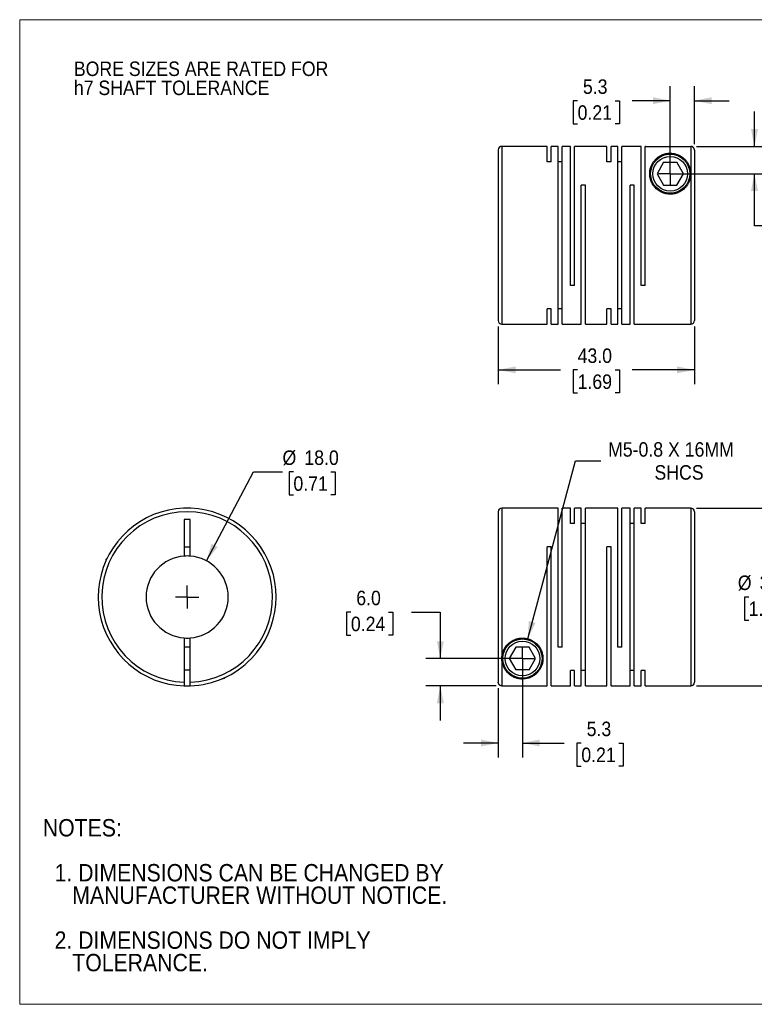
# Model space of a CAD drawing. Header units: millimetres. Extents: x 0 to 279, y 0 to 216.
# Tile 1 of 2: x 0 to 161, y 0 to 216. Entities that reach past the tile are written whole.
import ezdxf

# ---------------------------------------------------------------- set-up
doc = ezdxf.new("R2010")
doc.units = ezdxf.units.MM
doc.linetypes.add('SLD-Solid', pattern=[0])
doc.layers.add('SLD-0', color=7, linetype='SLD-Solid', lineweight=25)
doc.layers.add('TEXT', color=140, linetype='SLD-Solid', lineweight=25)
doc.styles.add('SLDTEXTSTYLE0', font='GOTHIC.TTF', dxfattribs={"width": 0.913})
doc.dimstyles.new('SLDDIMSTYLE0', dxfattribs={"dimtxt": 3.175, "dimasz": 3.81, "dimexe": 0, "dimexo": 0.0625, "dimgap": 0.79375, "dimtad": 0, "dimtih": 1, "dimtoh": 1, "dimdec": 1, "dimrnd": 1e-09, "dimzin": 4, "dimdsep": 46, "dimtxsty": 'SLDTEXTSTYLE0', "dimsah": 1, "dimcen": 0, "dimadec": 0, "dimazin": 1, "dimtfac": 1, "dimtdec": 1, "dimtofl": 0, "dimtmove": 0, "dimatfit": 3, "dimfxl": 0, "dimfrac": 2, "dimtolj": 1, "dimtzin": 12, "dimarcsym": 0})
doc.dimstyles.new('SLDDIMSTYLE1', dxfattribs={"dimtxt": 3.175, "dimasz": 3.81, "dimexe": 0, "dimexo": 0.0625, "dimgap": 0.79375, "dimtad": 0, "dimtih": 1, "dimtoh": 1, "dimdec": 1, "dimrnd": 1e-09, "dimzin": 12, "dimdsep": 46, "dimtxsty": 'SLDTEXTSTYLE0', "dimsah": 1, "dimcen": 0.09, "dimadec": 0, "dimazin": 3, "dimtfac": 1, "dimtdec": 1, "dimtmove": 0, "dimatfit": 0, "dimfxl": 0, "dimfrac": 2, "dimtolj": 1, "dimtzin": 12, "dimarcsym": 0})
doc.dimstyles.new('SLDDIMSTYLE2', dxfattribs={"dimtxt": 3.175, "dimasz": 3.81, "dimexe": 0, "dimexo": 0.0625, "dimgap": 0.79375, "dimtad": 0, "dimtih": 1, "dimtoh": 1, "dimdec": 1, "dimrnd": 1e-09, "dimzin": 4, "dimdsep": 46, "dimtxsty": 'SLDTEXTSTYLE0', "dimsah": 1, "dimcen": 0.09, "dimadec": 0, "dimazin": 1, "dimtfac": 1, "dimtdec": 1, "dimtmove": 0, "dimatfit": 0, "dimfxl": 0, "dimfrac": 2, "dimtolj": 1, "dimtzin": 12, "dimarcsym": 0})
doc.dimstyles.new('SLDDIMSTYLE3', dxfattribs={"dimtxt": 3.175, "dimasz": 3.81, "dimexe": 0, "dimexo": 0.0625, "dimgap": 0.79375, "dimtad": 0, "dimtih": 1, "dimtoh": 1, "dimdec": 1, "dimrnd": 1e-09, "dimzin": 12, "dimdsep": 46, "dimtxsty": 'SLDTEXTSTYLE0', "dimsah": 1, "dimcen": 0, "dimadec": 0, "dimazin": 3, "dimtfac": 1, "dimtdec": 1, "dimtofl": 0, "dimtmove": 0, "dimatfit": 3, "dimfxl": 0, "dimfrac": 2, "dimtolj": 1, "dimtzin": 12, "dimarcsym": 0})
doc.dimstyles.new('SLDDIMSTYLE4', dxfattribs={"dimtxt": 3.175, "dimasz": 3.81, "dimexe": 0, "dimexo": 0.0625, "dimgap": 0.79375, "dimtad": 0, "dimtih": 1, "dimtoh": 1, "dimdec": 1, "dimrnd": 1e-09, "dimzin": 4, "dimdsep": 46, "dimtxsty": 'SLDTEXTSTYLE0', "dimsah": 1, "dimcen": 0.09, "dimadec": 0, "dimazin": 1, "dimtfac": 1, "dimtdec": 1, "dimtofl": 0, "dimtmove": 0, "dimatfit": 3, "dimfxl": 0, "dimfrac": 2, "dimtolj": 1, "dimtzin": 12, "dimarcsym": 0})

# ---------------------------------------------------------------- blocks, each defined once
blk = doc.blocks.new('Block2')
at = {"color": 7, "linetype": 'SLD-Solid', "lineweight": 18}
for p, q in [((279.4, 215.9), (0, 215.9)), ((0, 0), (0, 215.9)), ((279.4, 0), (0, 0))]:
    blk.add_line(p, q, dxfattribs=at)
blk = doc.blocks.new('SW_NOTE_0_2')
at = {"layer": 'SLD-0', "color": 0, "char_height": 3.175, "attachment_point": 1, "style": 'SLDTEXTSTYLE0'}
for s, insert in [('BORE SIZES ARE RATED FOR ', (0, 4.06)), ('h7 SHAFT TOLERANCE', (0, -0.12))]:
    blk.add_mtext(s, dxfattribs=dict(at, insert=insert))
blk = doc.blocks.new('SW_NOTE_0_3')
at = {"layer": 'TEXT', "color": 0, "char_height": 3.81, "attachment_point": 1, "style": 'SLDTEXTSTYLE0'}
for s, insert in [('NOTES:', (0, 4.87)), ('  1. DIMENSIONS CAN BE CHANGED BY     ', (0, -4.99)), ('     MANUFACTURER WITHOUT NOTICE.', (0, -9.91)), ('  2. DIMENSIONS DO NOT IMPLY ', (0, -19.77)), ('     TOLERANCE.', (0, -24.69))]:
    blk.add_mtext(s, dxfattribs=dict(at, insert=insert))
blk = doc.blocks.new('_D')
at = {"layer": 'SLD-0'}
for p, q in [((40.92, 97.26), (51.26, 116.75)), ((51.26, 116.75), (57.61, 116.75)), ((60, 116.75), (59.04, 116.75)), ((59.04, 116.75), (59.04, 111.71)), ((68.21, 116.75), (69.18, 116.75)), ((69.18, 116.75), (69.18, 111.71)), ((59.04, 111.71), (60, 111.71)), ((69.18, 111.71), (68.21, 111.71))]:
    blk.add_line(p, q, dxfattribs=at)
blk.add_solid([(40.92, 97.26), (43.38, 100.27), (42.04, 100.99)], dxfattribs=at)
at = {"layer": 'SLD-0', "char_height": 3.175, "attachment_point": 1, "style": 'SLDTEXTSTYLE0'}
for s, insert in [('%%c', (57.61, 121.45)), ('18.0', (62.4, 121.45)), ('0.71', (60, 115.77))]:
    blk.add_mtext(s, dxfattribs=dict(at, insert=insert))
blk = doc.blocks.new('SW_CENTERMARKSYMBOL_0')
at = {"layer": 'SLD-0', "color": 0}
for q in [(0, 2.54), (-2.54, 0), (0, -2.54), (2.54, 0)]:
    blk.add_line((0, 0), q, dxfattribs=at)
blk = doc.blocks.new('_D_1')
at = {"layer": 'SLD-0'}
for p, q in [((110.2, 74.54), (110.2, 54.13)), ((104.9, 69.36), (104.9, 54.13)), ((104.9, 57.3), (97.28, 57.3)), ((110.2, 57.3), (119.36, 57.3)), ((123.11, 57.28), (122.14, 57.28)), ((122.14, 57.28), (122.14, 52.24)), ((131.32, 57.28), (132.29, 57.28)), ((132.29, 57.28), (132.29, 52.24)), ((122.14, 52.24), (123.11, 52.24)), ((132.29, 52.24), (131.32, 52.24))]:
    blk.add_line(p, q, dxfattribs=at)
for points in [[(104.9, 57.3), (101.09, 58.06), (101.09, 56.54)], [(110.2, 57.3), (114.01, 56.54), (114.01, 58.06)]]:
    blk.add_solid(points, dxfattribs=at)
at = {"layer": 'SLD-0', "char_height": 3.175, "attachment_point": 1, "style": 'SLDTEXTSTYLE0'}
for s, insert in [('5.3', (124.28, 61.98)), ('0.21', (123.11, 56.29))]:
    blk.add_mtext(s, dxfattribs=dict(at, insert=insert))
blk = doc.blocks.new('_D_2')
at = {"layer": 'SLD-0'}
for p, q in [((72.6, 85.98), (71.64, 85.98)), ((71.64, 85.98), (71.64, 80.94)), ((80.81, 85.98), (81.78, 85.98)), ((81.78, 85.98), (81.78, 80.94)), ((85.85, 86.01), (92.2, 86.01)), ((92.2, 86.01), (92.2, 75.81)), ((71.64, 80.94), (72.6, 80.94)), ((81.78, 80.94), (80.81, 80.94)), ((108.93, 75.81), (89.03, 75.81)), ((104.43, 69.83), (89.03, 69.83)), ((92.2, 69.83), (92.2, 62.21))]:
    blk.add_line(p, q, dxfattribs=at)
for points in [[(92.2, 75.81), (92.96, 79.62), (91.44, 79.62)], [(92.2, 69.83), (91.44, 66.02), (92.96, 66.02)]]:
    blk.add_solid(points, dxfattribs=at)
at = {"layer": 'SLD-0', "char_height": 3.175, "attachment_point": 1, "style": 'SLDTEXTSTYLE0'}
for s, insert in [('6.0', (73.78, 90.69)), ('0.24', (72.6, 85))]:
    blk.add_mtext(s, dxfattribs=dict(at, insert=insert))
blk = doc.blocks.new('_D_3')
at = {"layer": 'SLD-0'}
for p, q in [((111.36, 80.16), (121.82, 119.2)), ((121.82, 119.2), (127.38, 119.2))]:
    blk.add_line(p, q, dxfattribs=at)
blk.add_solid([(111.36, 80.16), (113.08, 83.64), (111.61, 84.04)], dxfattribs=at)
at = {"layer": 'SLD-0', "char_height": 3.175, "attachment_point": 1, "style": 'SLDTEXTSTYLE0'}
for s, insert in [('M5-0.8 X 16MM', (128.97, 123.26)), ('SHCS', (139.14, 118.22))]:
    blk.add_mtext(s, dxfattribs=dict(at, insert=insert))
blk = doc.blocks.new('_D_4')
at = {"layer": 'SLD-0'}
for p, q in [((148.37, 108.81), (167.09, 108.81)), ((163.91, 108.81), (163.91, 95)), ((159.8, 89.31), (158.84, 89.31)), ((158.84, 89.31), (158.84, 84.27)), ((168.02, 89.31), (168.98, 89.31)), ((168.98, 89.31), (168.98, 84.27)), ((158.84, 84.27), (159.8, 84.27)), ((168.98, 84.27), (168.02, 84.27)), ((163.91, 69.81), (163.91, 83.63)), ((148.37, 69.81), (167.09, 69.81))]:
    blk.add_line(p, q, dxfattribs=at)
for points in [[(163.91, 108.81), (163.15, 105), (164.67, 105)], [(163.91, 69.81), (164.67, 73.62), (163.15, 73.62)]]:
    blk.add_solid(points, dxfattribs=at)
at = {"layer": 'SLD-0', "char_height": 3.175, "attachment_point": 1, "style": 'SLDTEXTSTYLE0'}
for s, insert in [('%%c', (157.41, 94.02)), ('39.0', (162.2, 94.02)), ('1.54', (159.8, 88.33))]:
    blk.add_mtext(s, dxfattribs=dict(at, insert=insert))
blk = doc.blocks.new('SW_CENTERMARKSYMBOL_1')
at = {"layer": 'SLD-0', "color": 0}
for q in [(0, 2.54), (-2.54, 0), (0, -2.54), (2.54, 0)]:
    blk.add_line((0, 0), q, dxfattribs=at)
blk = doc.blocks.new('_D_6')
at = {"layer": 'SLD-0'}
for p, q in [((104.9, 148.66), (104.9, 135.96)), ((147.9, 148.66), (147.9, 135.96)), ((104.9, 139.13), (118.54, 139.13)), ((122.29, 139.11), (121.32, 139.11)), ((121.32, 139.11), (121.32, 134.07)), ((130.5, 139.11), (131.47, 139.11)), ((131.47, 139.11), (131.47, 134.07)), ((147.9, 139.13), (134.25, 139.13)), ((121.32, 134.07), (122.29, 134.07)), ((131.47, 134.07), (130.5, 134.07))]:
    blk.add_line(p, q, dxfattribs=at)
for points in [[(104.9, 139.13), (108.71, 138.37), (108.71, 139.89)], [(147.9, 139.13), (144.09, 139.89), (144.09, 138.37)]]:
    blk.add_solid(points, dxfattribs=at)
at = {"layer": 'SLD-0', "char_height": 3.175, "attachment_point": 1, "style": 'SLDTEXTSTYLE0'}
for s, insert in [('43.0', (122.29, 143.81)), ('1.69', (122.29, 138.12))]:
    blk.add_mtext(s, dxfattribs=dict(at, insert=insert))
blk = doc.blocks.new('_D_7')
at = {"layer": 'SLD-0'}
for p, q in [((142.6, 183.4), (142.6, 201.31)), ((147.9, 188.59), (147.9, 201.31)), ((122.29, 198.11), (121.32, 198.11)), ((121.32, 198.11), (121.32, 193.07)), ((130.5, 198.11), (131.47, 198.11)), ((131.47, 198.11), (131.47, 193.07)), ((142.6, 198.14), (134.25, 198.14)), ((147.9, 198.14), (155.52, 198.14)), ((121.32, 193.07), (122.29, 193.07)), ((131.47, 193.07), (130.5, 193.07))]:
    blk.add_line(p, q, dxfattribs=at)
for points in [[(142.6, 198.14), (138.79, 198.9), (138.79, 197.37)], [(147.9, 198.14), (151.71, 197.37), (151.71, 198.9)]]:
    blk.add_solid(points, dxfattribs=at)
at = {"layer": 'SLD-0', "char_height": 3.175, "attachment_point": 1, "style": 'SLDTEXTSTYLE0'}
for s, insert in [('5.3', (123.46, 202.81)), ('0.21', (122.29, 197.13))]:
    blk.add_mtext(s, dxfattribs=dict(at, insert=insert))
blk = doc.blocks.new('_D_8')
at = {"layer": 'SLD-0'}
for p, q in [((161.06, 188.12), (161.06, 195.74)), ((148.37, 188.12), (164.23, 188.12)), ((143.87, 182.13), (164.23, 182.13)), ((161.06, 170.73), (161.06, 182.13)), ((167.41, 170.73), (161.06, 170.73)), ((172.44, 170.71), (171.48, 170.71)), ((171.48, 170.71), (171.48, 165.67)), ((180.66, 170.71), (181.62, 170.71)), ((181.62, 170.71), (181.62, 165.67)), ((171.48, 165.67), (172.44, 165.67)), ((181.62, 165.67), (180.66, 165.67))]:
    blk.add_line(p, q, dxfattribs=at)
for points in [[(161.06, 188.12), (161.82, 191.93), (160.29, 191.93)], [(161.06, 182.13), (160.29, 178.32), (161.82, 178.32)]]:
    blk.add_solid(points, dxfattribs=at)
at = {"layer": 'SLD-0', "char_height": 3.175, "attachment_point": 1, "style": 'SLDTEXTSTYLE0'}
for s, insert in [('6.0', (173.62, 175.41)), ('0.24', (172.44, 169.73))]:
    blk.add_mtext(s, dxfattribs=dict(at, insert=insert))
blk = doc.blocks.new('SW_CENTERMARKSYMBOL_3')
at = {"layer": 'SLD-0', "color": 0}
for q in [(0, 2.54), (-2.54, 0), (0, -2.54), (2.54, 0)]:
    blk.add_line((0, 0), q, dxfattribs=at)

msp = doc.modelspace()

# ---------------------------------------------------------------- linework, layer by layer
for p, q in [((115.6, 188.13), (105.7, 188.13)), ((105.7, 188.13), (105.7, 149.13)), ((115.6, 184.73), (115.6, 188.13)), ((118, 188.13), (116.52, 188.13)), ((116.52, 184.73), (116.52, 188.13)), ((118, 149.13), (118, 188.13)), ((120.7, 188.13), (118.92, 188.13)), ((118.92, 149.13), (118.92, 188.13)), ((120.7, 157.63), (120.7, 188.13)), ((128.7, 188.13), (121.62, 188.13)), ((121.62, 157.63), (121.62, 188.13)), ((128.7, 184.73), (128.7, 188.13)), ((131.1, 188.13), (129.62, 188.13)), ((129.62, 184.73), (129.62, 188.13)), ((131.1, 149.13), (131.1, 188.13)), ((136.2, 188.13), (132.02, 188.13)), ((132.02, 149.13), (132.02, 188.13)), ((136.2, 157.63), (136.2, 188.13)), ((137.2, 188.13), (137.12, 188.13)), ((137.12, 157.63), (137.12, 188.13)), ((137.2, 188.12), (137.2, 188.13)), ((137.2, 188.12), (147.1, 188.12)), ((147.1, 188.12), (147.1, 182.13)), ((104.9, 187.33), (104.9, 149.93)), ((147.9, 187.32), (147.9, 149.93)), ((116.52, 184.73), (115.6, 184.73)), ((118.92, 184.73), (118, 184.73)), ((129.62, 184.73), (128.7, 184.73)), ((132.02, 184.73), (131.1, 184.73)), ((141.15, 184.63), (139.71, 182.13)), ((141.15, 184.63), (144.04, 184.63)), ((145.48, 182.13), (144.04, 184.63)), ((139.71, 182.13), (141.15, 179.63)), ((144.04, 179.63), (145.48, 182.13)), ((147.1, 182.13), (147.1, 149.13)), ((124.02, 179.63), (123.1, 179.63)), ((123.1, 149.13), (123.1, 179.63)), ((124.02, 149.13), (124.02, 179.63)), ((134.72, 179.63), (133.8, 179.63)), ((133.8, 149.13), (133.8, 179.63)), ((134.72, 149.13), (134.72, 179.63)), ((141.15, 179.63), (144.04, 179.63)), ((121.62, 157.63), (120.7, 157.63)), ((137.12, 157.63), (136.2, 157.63)), ((116.52, 152.53), (115.6, 152.53)), ((115.6, 149.13), (115.6, 152.53)), ((116.52, 149.13), (116.52, 152.53)), ((118.92, 152.53), (118, 152.53)), ((129.62, 152.53), (128.7, 152.53)), ((128.7, 149.13), (128.7, 152.53)), ((129.62, 149.13), (129.62, 152.53)), ((132.02, 152.53), (131.1, 152.53)), ((105.7, 149.13), (115.6, 149.13)), ((116.52, 149.13), (118, 149.13)), ((118.92, 149.13), (123.1, 149.13)), ((124.02, 149.13), (128.7, 149.13)), ((129.62, 149.13), (131.1, 149.13)), ((132.02, 149.13), (133.8, 149.13)), ((134.72, 149.13), (147.1, 149.13)), ((104.9, 108.01), (104.9, 70.63)), ((118, 108.81), (105.7, 108.81)), ((105.7, 108.81), (105.7, 75.81)), ((118, 78.31), (118, 108.81)), ((120.7, 108.81), (118.92, 108.81)), ((118.92, 78.31), (118.92, 108.81)), ((120.7, 105.42), (120.7, 108.81)), ((123.1, 108.81), (121.62, 108.81)), ((121.62, 105.42), (121.62, 108.81)), ((123.1, 69.81), (123.1, 108.81)), ((131.1, 108.81), (124.02, 108.81)), ((124.02, 69.81), (124.02, 108.81)), ((131.1, 78.31), (131.1, 108.81)), ((133.8, 108.81), (132.02, 108.81)), ((132.02, 78.31), (132.02, 108.81)), ((133.8, 69.81), (133.8, 108.81)), ((136.2, 108.81), (134.72, 108.81)), ((134.72, 69.81), (134.72, 108.81)), ((136.2, 105.42), (136.2, 108.81)), ((147.1, 108.81), (137.12, 108.81)), ((137.12, 105.42), (137.12, 108.81)), ((147.1, 108.81), (147.1, 69.81)), ((147.9, 108.01), (147.9, 70.61)), ((37.36, 106.31), (36.06, 106.31)), ((36.06, 106.31), (36.06, 98.29)), ((37.36, 98.29), (37.36, 106.31)), ((121.62, 105.42), (120.7, 105.42)), ((124.02, 105.42), (123.1, 105.42)), ((134.72, 105.42), (133.8, 105.42)), ((137.12, 105.42), (136.2, 105.42)), ((36.06, 100.31), (37.36, 100.31)), ((116.52, 100.31), (115.6, 100.31)), ((115.6, 69.83), (115.6, 100.31)), ((116.52, 69.81), (116.52, 100.31)), ((129.62, 100.31), (128.7, 100.31)), ((128.7, 69.81), (128.7, 100.31)), ((129.62, 69.81), (129.62, 100.31)), ((19.11, 97.72), (18.91, 97.51)), ((18.91, 97.51), (18.91, 97.28)), ((18.91, 97.51), (19.01, 97.51)), ((36.06, 80.34), (36.06, 70.63)), ((37.36, 70.63), (37.36, 80.34)), ((37.36, 78.31), (36.06, 78.31)), ((108.75, 78.31), (107.31, 75.81)), ((111.64, 78.31), (108.75, 78.31)), ((113.08, 75.81), (111.64, 78.31)), ((118.92, 78.31), (118, 78.31)), ((132.02, 78.31), (131.1, 78.31)), ((105.7, 75.81), (105.7, 69.83)), ((107.31, 75.81), (108.75, 73.31)), ((111.64, 73.31), (113.08, 75.81)), ((36.06, 73.31), (37.36, 73.31)), ((44.67, 71.51), (44.91, 71.51)), ((44.91, 71.51), (45.11, 71.72)), ((44.91, 71.51), (44.91, 71.62)), ((111.64, 73.31), (108.75, 73.31)), ((121.62, 73.21), (120.7, 73.21)), ((120.7, 69.81), (120.7, 73.21)), ((121.62, 69.81), (121.62, 73.21)), ((124.02, 73.21), (123.1, 73.21)), ((134.72, 73.21), (133.8, 73.21)), ((137.12, 73.21), (136.2, 73.21)), ((136.2, 69.81), (136.2, 73.21)), ((137.12, 69.81), (137.12, 73.21)), ((105.7, 69.83), (115.6, 69.83)), ((116.52, 69.81), (120.7, 69.81)), ((121.62, 69.81), (123.1, 69.81)), ((124.02, 69.81), (128.7, 69.81)), ((129.62, 69.81), (133.8, 69.81)), ((134.72, 69.81), (136.2, 69.81)), ((137.12, 69.81), (147.1, 69.81))]:
    msp.add_line(p, q)
for centre, radius in [((142.6, 182.13), 4.3), ((142.6, 182.13), 3.8), ((110.2, 75.81), 4.3), ((110.2, 75.81), 3.8)]:
    msp.add_circle(centre, radius)
for centre, radius, start, end in [((105.7, 187.33), 0.8, 90, 180), ((105.7, 149.93), 0.8, 180, 270), ((147.1, 149.93), 0.8, 270, 0), ((36.71, 89.31), 19.5, 316.1869, 268.0898), ((36.71, 89.31), 18.7, 271.992, 268.008), ((105.7, 108.01), 0.8, 90, 180), ((147.1, 108.01), 0.8, 0, 90), ((36.71, 89.31), 9, 94.1416, 265.8584), ((36.71, 89.31), 9, 85.8584, 94.1416), ((36.71, 89.31), 9, 274.1416, 85.8584), ((36.71, 89.31), 9, 265.8584, 274.1416), ((36.71, 89.31), 19.5, 271.9102, 316.1869), ((36.71, 89.31), 19.5, 268.0898, 271.9129), ((147.1, 70.61), 0.8, 270, 0)]:
    msp.add_arc(centre, radius, start, end)
for points, knots in [([(147.9, 187.32), (147.9, 187.35), (147.89, 187.41), (147.88, 187.5), (147.86, 187.58), (147.82, 187.66), (147.79, 187.73), (147.74, 187.8), (147.69, 187.86), (147.64, 187.91), (147.58, 187.96), (147.52, 188), (147.46, 188.03), (147.4, 188.06), (147.34, 188.08), (147.28, 188.1), (147.22, 188.11), (147.16, 188.12), (147.12, 188.12), (147.1, 188.12)], [0, 0, 0, 0, 0.071069, 0.140606, 0.208613, 0.275089, 0.340035, 0.403449, 0.465332, 0.525685, 0.584507, 0.641799, 0.69756, 0.751791, 0.804492, 0.855663, 0.905304, 0.953416, 1, 1, 1, 1]), ([(147.1, 182.13), (147.1, 182.67), (146.96, 183.42), (146.56, 184.3), (146.17, 184.9), (145.68, 185.43), (145.19, 185.82), (144.74, 186.09), (144.36, 186.28), (143.95, 186.43), (143.48, 186.55), (142.96, 186.63), (142.41, 186.64), (141.87, 186.58), (141.39, 186.48), (140.95, 186.33), (140.44, 186.1), (139.88, 185.75), (139.34, 185.26), (138.89, 184.71), (138.53, 184.1), (138.26, 183.4), (138.11, 182.66), (138.08, 181.86), (138.2, 181.04), (138.51, 180.18), (139, 179.37), (139.7, 178.63), (140.59, 178.05), (141.44, 177.76), (142.12, 177.65), (142.77, 177.61), (143.59, 177.71), (144.53, 178.03), (145.35, 178.53), (146.01, 179.16), (146.52, 179.88), (146.86, 180.63), (147.06, 181.39), (147.1, 181.88), (147.1, 182.13)], [0, 0, 0, 0, 0.06223, 0.09355, 0.124752, 0.155914, 0.187298, 0.204082, 0.21871, 0.235532, 0.250076, 0.26627, 0.281408, 0.296184, 0.312791, 0.327335, 0.344132, 0.375368, 0.406533, 0.437515, 0.468652, 0.499851, 0.532648, 0.562116, 0.59447, 0.624545, 0.65637, 0.686925, 0.718189, 0.749231, 0.762668, 0.776104, 0.804051, 0.831993, 0.859747, 0.887966, 0.915288, 0.943908, 0.970974, 1, 1, 1, 1]), ([(105.7, 75.81), (105.7, 75.56), (105.74, 75.04), (105.93, 74.32), (106.23, 73.64), (106.63, 73.05), (107.11, 72.51), (107.6, 72.12), (108.05, 71.85), (108.43, 71.67), (108.84, 71.52), (109.31, 71.39), (109.83, 71.32), (110.39, 71.31), (110.93, 71.36), (111.4, 71.47), (111.84, 71.62), (112.36, 71.85), (112.91, 72.2), (113.46, 72.68), (113.91, 73.23), (114.27, 73.85), (114.54, 74.54), (114.69, 75.29), (114.71, 76.09), (114.59, 76.91), (114.29, 77.76), (113.8, 78.58), (113.09, 79.31), (112.2, 79.89), (111.15, 80.26), (110.03, 80.36), (108.93, 80.18), (107.91, 79.74), (107.07, 79.11), (106.43, 78.33), (105.84, 77.22), (105.7, 76.35), (105.7, 75.81)], [0, 0, 0, 0, 0.029363, 0.062366, 0.093694, 0.124904, 0.156074, 0.187466, 0.204254, 0.218886, 0.235713, 0.250261, 0.266459, 0.2816, 0.29638, 0.312991, 0.327539, 0.34434, 0.375585, 0.406758, 0.437748, 0.468893, 0.5001, 0.532906, 0.562381, 0.594744, 0.624826, 0.65666, 0.687223, 0.718495, 0.749545, 0.780845, 0.812143, 0.843285, 0.87477, 0.905364, 0.937416, 1, 1, 1, 1]), ([(44.21, 71.32), (44.21, 71.32), (44.21, 71.32), (44.29, 71.35), (44.41, 71.4), (44.49, 71.44), (44.58, 71.47), (44.64, 71.5), (44.67, 71.51)], [0, 0, 0, 0, 0.132878, 0.499099, 0.630606, 0.767865, 0.911476, 1, 1, 1, 1]), ([(36.06, 70.63), (36.06, 70.6), (36.06, 70.55), (36.06, 70.47), (36.06, 70.39), (36.06, 70.29), (36.06, 70.18), (36.06, 70.06), (36.06, 69.96), (36.06, 69.88), (36.06, 69.83), (36.06, 69.83), (36.06, 69.83)], [0, 0, 0, 0, 0.062757, 0.124959, 0.187214, 0.250129, 0.374738, 0.499773, 0.62467, 0.749998, 0.874891, 1, 1, 1, 1]), ([(37.36, 69.83), (37.36, 69.83), (37.36, 69.83), (37.36, 69.84), (37.36, 69.87), (37.36, 69.9), (37.36, 69.94), (37.36, 70), (37.36, 70.07), (37.36, 70.18), (37.36, 70.32), (37.36, 70.47), (37.36, 70.57), (37.36, 70.63)], [0, 0, 0, 0, 0.073591, 0.144978, 0.215062, 0.284793, 0.355135, 0.42703, 0.501358, 0.623738, 0.75084, 0.875648, 1, 1, 1, 1]), ([(105.7, 69.83), (105.67, 69.83), (105.6, 69.83), (105.52, 69.84), (105.43, 69.87), (105.35, 69.9), (105.27, 69.94), (105.2, 70), (105.11, 70.07), (105.03, 70.18), (104.95, 70.32), (104.91, 70.47), (104.9, 70.57), (104.9, 70.63)], [0, 0, 0, 0, 0.073591, 0.144978, 0.215062, 0.284793, 0.355135, 0.42703, 0.501358, 0.623738, 0.75084, 0.875648, 1, 1, 1, 1])]:
    msp.add_open_spline(points, degree=3, knots=knots)

# ---------------------------------------------------------------- block references
at = {"color": 7, "linetype": 'Continuous'}
msp.add_blockref('Block2', (0, 0), dxfattribs=at)
at = {"layer": 'SLD-0'}
for name, p in [('SW_NOTE_0_2', (11.87, 202.67)), ('SW_CENTERMARKSYMBOL_3', (142.6, 182.13)), ('SW_CENTERMARKSYMBOL_0', (36.71, 89.31)), ('SW_CENTERMARKSYMBOL_1', (110.2, 75.81))]:
    msp.add_blockref(name, p, dxfattribs=at)
at = {"layer": 'TEXT'}
msp.add_blockref('SW_NOTE_0_3', (5.07, 35.75), dxfattribs=at)

# ---------------------------------------------------------------- dimensions: what is measured, and where the dimension line sits
at = {"layer": 'SLD-0'}
for base, p1, p2, dimstyle, picture, middle in [((142.6, 198.14), (147.9, 187.32), (142.6, 182.13), 'SLDDIMSTYLE1', '_D_7', (126.4, 198.14)), ((104.9, 139.13), (147.9, 149.93), (104.9, 149.93), 'SLDDIMSTYLE4', '_D_6', (126.4, 139.13)), ((110.2, 57.3), (104.9, 70.63), (110.2, 75.81), 'SLDDIMSTYLE1', '_D_1', (127.21, 57.3))]:
    dim = msp.add_linear_dim(base=base, p1=p1, p2=p2, dimstyle=dimstyle, dxfattribs=at)
    dim.commit()
    dim.dimension.update_dxf_attribs({"geometry": picture, "text_midpoint": middle, "dimtype": 160})
for base, p1, p2, picture, middle in [((161.06, 188.12), (142.6, 182.13), (147.1, 188.12), '_D_8', (161.06, 170.73)), ((92.2, 75.81), (105.7, 69.83), (110.2, 75.81), '_D_2', (92.2, 86.01))]:
    dim = msp.add_linear_dim(base=base, p1=p1, p2=p2, angle=90, dimstyle='SLDDIMSTYLE2', dxfattribs=at)
    dim.commit()
    dim.dimension.update_dxf_attribs({"geometry": picture, "text_midpoint": middle, "dimtype": 160})
dim = msp.add_diameter_dim_2p(p1=(109.03, 71.47), p2=(111.36, 80.16), text='M5-0.8 X 16MM\\PSHCS', dimstyle='SLDDIMSTYLE3', override={"dimpost": '<>'}, dxfattribs=at)
dim.commit()
dim.dimension.update_dxf_attribs({"geometry": '_D_3', "text_midpoint": (144.42, 119.2), "dimtype": 163})
dim = msp.add_diameter_dim_2p(p1=(32.49, 81.36), p2=(40.92, 97.26), dimstyle='SLDDIMSTYLE0', dxfattribs=at)
dim.commit()
dim.dimension.update_dxf_attribs({"geometry": '_D', "text_midpoint": (64.11, 116.75), "dimtype": 163})
dim = msp.add_linear_dim(base=(163.91, 69.81), p1=(147.1, 108.81), p2=(147.1, 69.81), angle=90, text='%%c<>', dimstyle='SLDDIMSTYLE4', dxfattribs=at)
dim.commit()
dim.dimension.update_dxf_attribs({"geometry": '_D_4', "text_midpoint": (163.91, 89.31), "dimtype": 160})

doc.saveas('drawing.dxf')
